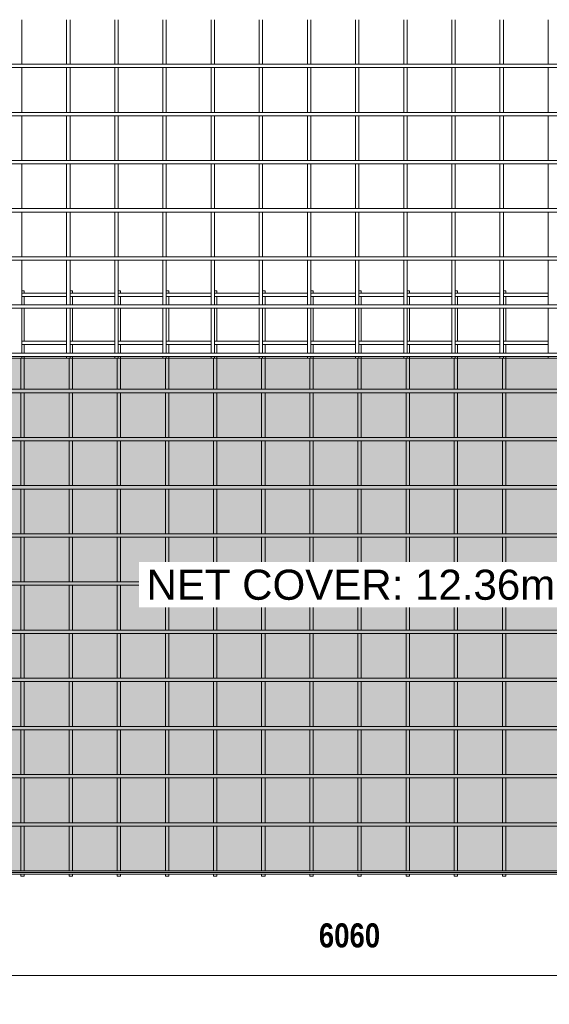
# Model space of a CAD drawing. Header units: millimetres. Extents: x -1027 to 8356, y -822 to 3268.
# Tile 2 of 5: x 1054 to 3254, y -822 to 3268. Entities that reach past the tile are written whole.
import ezdxf

# ---------------------------------------------------------------- set-up
doc = ezdxf.new("R2010")
doc.units = ezdxf.units.MM
for name, color, linetype, lineweight in [('A-ANNO-DIMS', 211, 'Continuous', 9), ('A-ANNO-DIMS-50', 211, 'Continuous', 9), ('A-DETL-GENF', 92, 'Continuous', 18), ('A-DETL-THIN', 151, 'Continuous', 18), ('A-GENM', 13, 'Continuous', 18), ('G-ANNO-TEXT', 231, 'Continuous', 9)]:
    doc.layers.add(name, color=color, linetype=linetype, lineweight=lineweight)
doc.styles.add('Arial_1', font='arial.ttf', dxfattribs={"height": 125})
doc.styles.add('TechnicBold', font='techb___.ttf', dxfattribs={"height": 100})
doc.dimstyles.new('Technic_-_DiagonalSlash', dxfattribs={"dimscale": 304.8, "dimtxt": 134.269535, "dimasz": 0.410105, "dimexe": 0.393701, "dimexo": 0.82021, "dimgap": 0.287073, "dimtad": 1, "dimdec": 0, "dimzin": 0, "dimdsep": 46, "dimtxsty": 'TechnicBold', "dimblk1": 'OBLIQUE', "dimblk2": 'OBLIQUE', "dimsah": 1, "dimcen": 0.09, "dimdle": 0.393701, "dimazin": 0, "dimtfac": 1, "dimtdec": 4, "dimtix": 1, "dimtmove": 0, "dimatfit": 3, "dimfxl": 1, "dimtvp": 1, "dimtfill": 1, "dimtolj": 1, "dimtzin": 0, "dimarcsym": 2})

# ---------------------------------------------------------------- blocks, each defined once
blk = doc.blocks.new('United Steel Ductile SE72 Large Mesh - United Steel Ductile SE72 Large Mesh-253722-Level 1')
at = {"layer": 'A-GENM'}
for p, q in [((-4422.9, 0), (-4432.9, 0)), ((-4422.9, -8.7), (-4422.9, 0)), ((-4222.9, 0), (-4232.9, 0)), ((-4222.9, -8.7), (-4222.9, 0)), ((-4022.9, 0), (-4032.9, 0)), ((-4022.9, -8.7), (-4022.9, 0)), ((-3822.9, 0), (-3832.9, 0)), ((-3822.9, -8.7), (-3822.9, 0)), ((-3622.9, 0), (-3632.9, 0)), ((-3622.9, -8.7), (-3622.9, 0)), ((-3422.9, 0), (-3432.9, 0)), ((-3422.9, -8.7), (-3422.9, 0)), ((-3222.9, 0), (-3232.9, 0)), ((-3222.9, -8.7), (-3222.9, 0)), ((-3022.9, 0), (-3032.9, 0)), ((-3022.9, -8.6), (-3022.9, 0)), ((-2822.9, 0), (-2832.9, 0)), ((-2822.9, -8.6), (-2822.9, 0)), ((-2622.9, 0), (-2633, 0)), ((-2622.9, -8.6), (-2622.9, 0)), ((-2422.9, 0), (-2433, 0)), ((-2422.9, -8.6), (-2422.9, 0)), ((-4246.9, -8.6), (-4432.9, -8.6)), ((-4432.9, -22.6), (-4246.9, -22.6)), ((-4422.9, -58.2), (-4422.9, -22.5)), ((-4046.9, -8.6), (-4232.9, -8.6)), ((-4232.9, -22.6), (-4046.9, -22.6)), ((-4222.9, -58.2), (-4222.9, -22.5)), ((-3846.9, -8.6), (-4032.9, -8.6)), ((-4032.9, -22.6), (-3846.9, -22.6)), ((-4022.9, -58.2), (-4022.9, -22.5)), ((-3646.9, -8.6), (-3832.9, -8.6)), ((-3832.9, -22.6), (-3646.9, -22.6)), ((-3822.9, -58.2), (-3822.9, -22.5)), ((-3446.9, -8.6), (-3632.9, -8.6)), ((-3632.9, -22.6), (-3446.9, -22.6)), ((-3622.9, -58.2), (-3622.9, -22.5)), ((-3246.9, -8.6), (-3432.9, -8.6)), ((-3432.9, -22.6), (-3246.9, -22.6)), ((-3422.9, -58.2), (-3422.9, -22.5)), ((-3046.9, -8.6), (-3232.6, -8.6)), ((-3232.6, -22.6), (-3046.9, -22.6)), ((-3222.9, -58.2), (-3222.9, -22.5)), ((-2846.9, -8.6), (-3032.9, -8.6)), ((-3032.9, -22.6), (-2846.9, -22.6)), ((-3022.9, -58.1), (-3022.9, -22.6)), ((-2646.9, -8.6), (-2832.9, -8.6)), ((-2832.9, -22.6), (-2646.9, -22.6)), ((-2822.9, -58.1), (-2822.9, -22.6)), ((-2446.9, -8.6), (-2632.9, -8.6)), ((-2632.9, -22.6), (-2446.9, -22.6)), ((-2622.9, -58.1), (-2622.9, -22.6)), ((-2246.9, -8.6), (-2432.9, -8.6)), ((-2432.9, -22.6), (-2246.9, -22.6)), ((-2422.9, -58.1), (-2422.9, -22.6)), ((-4422.9, -208.7), (-4422.9, -72)), ((-4222.9, -208.7), (-4222.9, -72)), ((-4022.9, -208.7), (-4022.9, -72)), ((-3822.9, -208.7), (-3822.9, -72)), ((-3622.9, -208.7), (-3622.9, -72)), ((-3422.9, -208.7), (-3422.9, -72)), ((-3222.9, -208.7), (-3222.9, -72)), ((-3022.9, -208.6), (-3022.9, -72.1)), ((-2822.9, -208.6), (-2822.9, -72.1)), ((-2622.9, -208.6), (-2622.9, -72.1)), ((-2422.9, -208.6), (-2422.9, -72.1)), ((-4246.9, -208.6), (-4432.9, -208.6)), ((-4432.9, -222.6), (-4246.9, -222.6)), ((-4422.9, -258.1), (-4422.9, -222.5)), ((-4046.9, -208.6), (-4232.9, -208.6)), ((-4232.9, -222.6), (-4046.9, -222.6)), ((-4222.9, -257.9), (-4222.9, -222.5)), ((-3846.9, -208.6), (-4032.9, -208.6)), ((-4032.9, -222.6), (-3846.9, -222.6)), ((-4022.9, -257.9), (-4022.9, -222.5)), ((-3646.9, -208.6), (-3832.9, -208.6)), ((-3832.9, -222.6), (-3646.9, -222.6)), ((-3822.9, -257.9), (-3822.9, -222.5)), ((-3446.9, -208.6), (-3632.9, -208.6)), ((-3632.9, -222.6), (-3446.9, -222.6)), ((-3622.9, -257.9), (-3622.9, -222.5)), ((-3246.9, -208.6), (-3432.9, -208.6)), ((-3432.9, -222.6), (-3246.9, -222.6)), ((-3422.9, -257.9), (-3422.9, -222.5)), ((-3046.9, -208.6), (-3232.6, -208.6)), ((-3232.6, -222.6), (-3046.9, -222.6)), ((-3222.9, -257.9), (-3222.9, -222.5)), ((-2846.9, -208.6), (-3032.9, -208.6)), ((-3032.9, -222.6), (-2846.9, -222.6)), ((-3022.9, -257.9), (-3022.9, -222.6)), ((-2646.9, -208.6), (-2832.9, -208.6)), ((-2832.9, -222.6), (-2646.9, -222.6)), ((-2822.9, -257.9), (-2822.9, -222.6)), ((-2446.9, -208.6), (-2632.9, -208.6)), ((-2632.9, -222.6), (-2446.9, -222.6)), ((-2622.9, -258.1), (-2622.9, -222.6)), ((-2246.9, -208.6), (-2432.9, -208.6)), ((-2432.9, -222.6), (-2246.9, -222.6)), ((-2422.9, -258.1), (-2422.9, -222.6)), ((-4436.9, -279.6), (-4436.9, -408.6)), ((-4422.9, -279.6), (-4422.9, -272)), ((-4422.9, -408.6), (-4422.9, -279.6)), ((-4236.9, -279.6), (-4236.9, -408.7)), ((-4222.9, -279.6), (-4222.9, -272)), ((-4222.9, -408.7), (-4222.9, -279.6)), ((-4036.9, -279.6), (-4036.9, -408.7)), ((-4022.9, -279.6), (-4022.9, -272)), ((-4022.9, -408.7), (-4022.9, -279.6)), ((-3836.9, -279.6), (-3836.9, -408.7)), ((-3822.9, -279.6), (-3822.9, -272)), ((-3822.9, -408.7), (-3822.9, -279.6)), ((-3636.9, -279.6), (-3636.9, -408.7)), ((-3622.9, -279.6), (-3622.9, -272)), ((-3622.9, -408.7), (-3622.9, -279.6)), ((-3436.9, -279.6), (-3436.9, -408.7)), ((-3422.9, -279.6), (-3422.9, -272)), ((-3422.9, -408.7), (-3422.9, -279.6)), ((-3236.9, -279.6), (-3236.9, -408.7)), ((-3222.9, -279.6), (-3222.9, -272)), ((-3222.9, -408.7), (-3222.9, -279.6)), ((-3036.9, -279.6), (-3036.9, -408.6)), ((-3022.9, -279.6), (-3022.9, -272.1)), ((-3022.9, -408.6), (-3022.9, -279.6)), ((-2836.9, -279.6), (-2836.9, -408.6)), ((-2822.9, -279.6), (-2822.9, -272.1)), ((-2822.9, -408.6), (-2822.9, -279.6)), ((-2636.9, -279.6), (-2636.9, -408.6)), ((-2622.9, -279.6), (-2622.9, -272.1)), ((-2622.9, -408.6), (-2622.9, -279.6)), ((-2436.9, -279.6), (-2436.9, -408.6)), ((-2422.9, -279.6), (-2422.9, -272.1)), ((-2422.9, -408.6), (-2422.9, -279.6)), ((-310.1, -408.6), (-6040.9, -408.6)), ((-6040.9, -422.6), (-310.1, -422.6)), ((-4436.9, -422.5), (-4436.9, -608.6)), ((-4422.9, -608.6), (-4422.9, -422.5)), ((-4236.9, -422.5), (-4236.9, -608.6)), ((-4222.9, -608.6), (-4222.9, -422.5)), ((-4036.9, -422.5), (-4036.9, -608.6)), ((-4022.9, -608.6), (-4022.9, -422.5)), ((-3836.9, -422.5), (-3836.9, -608.7)), ((-3822.9, -608.7), (-3822.9, -422.5)), ((-3636.9, -422.5), (-3636.9, -608.7)), ((-3622.9, -608.7), (-3622.9, -422.5)), ((-3436.9, -422.5), (-3436.9, -608.7)), ((-3422.9, -608.7), (-3422.9, -422.5)), ((-3236.9, -422.5), (-3236.9, -608.7)), ((-3222.9, -608.7), (-3222.9, -422.5)), ((-3036.9, -422.6), (-3036.9, -608.6)), ((-3022.9, -608.6), (-3022.9, -422.6)), ((-2836.9, -422.6), (-2836.9, -608.6)), ((-2822.9, -608.6), (-2822.9, -422.6)), ((-2636.9, -422.6), (-2636.9, -608.6)), ((-2622.9, -608.6), (-2622.9, -422.6)), ((-2436.9, -422.6), (-2436.9, -608.6)), ((-2422.9, -608.6), (-2422.9, -422.6)), ((-310.1, -608.6), (-6040.9, -608.6)), ((-6040.9, -622.6), (-310.1, -622.6)), ((-4436.9, -622.5), (-4436.9, -808.6)), ((-4422.9, -808.6), (-4422.9, -622.5)), ((-4236.9, -622.5), (-4236.9, -808.6)), ((-4222.9, -808.6), (-4222.9, -622.5)), ((-4036.9, -622.5), (-4036.9, -808.6)), ((-4022.9, -808.6), (-4022.9, -622.5)), ((-3836.9, -622.5), (-3836.9, -808.6)), ((-3822.9, -808.6), (-3822.9, -622.5)), ((-3636.9, -622.5), (-3636.9, -808.7)), ((-3622.9, -808.7), (-3622.9, -622.5)), ((-3436.9, -622.5), (-3436.9, -808.7)), ((-3422.9, -808.7), (-3422.9, -622.5)), ((-3236.9, -622.5), (-3236.9, -808.7)), ((-3222.9, -808.7), (-3222.9, -622.5)), ((-3036.9, -622.6), (-3036.9, -808.6)), ((-3022.9, -808.6), (-3022.9, -622.6)), ((-2836.9, -622.6), (-2836.9, -808.6)), ((-2822.9, -808.6), (-2822.9, -622.6)), ((-2636.9, -622.6), (-2636.9, -808.6)), ((-2622.9, -808.6), (-2622.9, -622.6)), ((-2436.9, -622.6), (-2436.9, -808.6)), ((-2422.9, -808.6), (-2422.9, -622.6)), ((-310.1, -808.6), (-6040.9, -808.6)), ((-6040.9, -822.6), (-310.1, -822.6)), ((-4436.9, -822.5), (-4436.9, -1008.6)), ((-4422.9, -1008.6), (-4422.9, -822.5)), ((-4236.9, -822.5), (-4236.9, -1008.6)), ((-4222.9, -1008.6), (-4222.9, -822.5)), ((-4036.9, -822.5), (-4036.9, -1008.6)), ((-4022.9, -1008.6), (-4022.9, -822.5)), ((-3836.9, -822.5), (-3836.9, -1008.6)), ((-3822.9, -1008.6), (-3822.9, -822.5)), ((-3636.9, -822.5), (-3636.9, -1008.6)), ((-3622.9, -1008.6), (-3622.9, -822.5)), ((-3436.9, -822.5), (-3436.9, -1008.6)), ((-3422.9, -1008.6), (-3422.9, -822.5)), ((-3236.9, -822.4), (-3236.9, -1008.7)), ((-3222.9, -1008.7), (-3222.9, -822.4)), ((-3036.9, -822.6), (-3036.9, -1008.5)), ((-3022.9, -1008.5), (-3022.9, -822.6)), ((-2836.9, -822.6), (-2836.9, -1008.5)), ((-2822.9, -1008.5), (-2822.9, -822.6)), ((-2636.9, -822.6), (-2636.9, -1008.5)), ((-2622.9, -1008.5), (-2622.9, -822.6)), ((-2436.9, -822.6), (-2436.9, -1008.5)), ((-2422.9, -1008.5), (-2422.9, -822.6)), ((-310.1, -1008.5), (-6040.9, -1008.5)), ((-6040.9, -1022.5), (-310.1, -1022.5)), ((-4436.9, -1022.5), (-4436.9, -1208.6)), ((-4422.9, -1208.6), (-4422.9, -1022.5)), ((-4236.9, -1022.5), (-4236.9, -1208.6)), ((-4222.9, -1208.6), (-4222.9, -1022.5)), ((-4036.9, -1022.5), (-4036.9, -1208.6)), ((-4022.9, -1208.6), (-4022.9, -1022.5)), ((-3836.9, -1022.5), (-3836.9, -1208.6)), ((-3822.9, -1208.6), (-3822.9, -1022.5)), ((-3636.9, -1022.4), (-3636.9, -1208.6)), ((-3622.9, -1208.6), (-3622.9, -1022.4)), ((-3436.9, -1022.4), (-3436.9, -1208.6)), ((-3422.9, -1208.6), (-3422.9, -1022.4)), ((-3236.9, -1022.4), (-3236.9, -1208.6)), ((-3222.9, -1208.6), (-3222.9, -1022.4)), ((-3036.9, -1022.5), (-3036.9, -1208.5)), ((-3022.9, -1208.5), (-3022.9, -1022.5)), ((-2836.9, -1022.5), (-2836.9, -1208.5)), ((-2822.9, -1208.5), (-2822.9, -1022.5)), ((-2636.9, -1022.5), (-2636.9, -1208.5)), ((-2622.9, -1208.5), (-2622.9, -1022.5)), ((-2436.9, -1022.5), (-2436.9, -1208.5)), ((-2422.9, -1208.5), (-2422.9, -1022.5)), ((-310.1, -1208.5), (-6040.9, -1208.5)), ((-6040.9, -1222.5), (-310.1, -1222.5)), ((-4436.9, -1222.5), (-4436.9, -1408.6)), ((-4422.9, -1408.6), (-4422.9, -1222.5)), ((-4236.9, -1222.5), (-4236.9, -1408.6)), ((-4222.9, -1408.6), (-4222.9, -1222.5)), ((-4036.9, -1222.5), (-4036.9, -1408.6)), ((-4022.9, -1408.6), (-4022.9, -1222.5)), ((-3836.9, -1222.4), (-3836.9, -1408.6)), ((-3822.9, -1408.6), (-3822.9, -1222.4)), ((-3636.9, -1222.4), (-3636.9, -1408.6)), ((-3622.9, -1408.6), (-3622.9, -1222.4)), ((-3436.9, -1222.4), (-3436.9, -1408.6)), ((-3422.9, -1408.6), (-3422.9, -1222.4)), ((-3236.9, -1222.4), (-3236.9, -1408.6)), ((-3222.9, -1408.6), (-3222.9, -1222.4)), ((-3036.9, -1222.5), (-3036.9, -1408.5)), ((-3022.9, -1408.5), (-3022.9, -1222.5)), ((-2836.9, -1222.5), (-2836.9, -1408.5)), ((-2822.9, -1408.5), (-2822.9, -1222.5)), ((-2636.9, -1222.5), (-2636.9, -1408.5)), ((-2622.9, -1408.5), (-2622.9, -1222.5)), ((-2436.9, -1222.5), (-2436.9, -1408.5)), ((-2422.9, -1408.5), (-2422.9, -1222.5)), ((-310.1, -1408.5), (-6040.9, -1408.5)), ((-6040.9, -1422.5), (-310.1, -1422.5)), ((-4436.9, -1422.5), (-4436.9, -1608.6)), ((-4422.9, -1608.6), (-4422.9, -1422.5)), ((-4236.9, -1422.4), (-4236.9, -1608.6)), ((-4222.9, -1608.6), (-4222.9, -1422.4)), ((-4036.9, -1422.4), (-4036.9, -1608.6)), ((-4022.9, -1608.6), (-4022.9, -1422.4)), ((-3836.9, -1422.4), (-3836.9, -1608.6)), ((-3822.9, -1608.6), (-3822.9, -1422.4)), ((-3636.9, -1422.4), (-3636.9, -1608.6)), ((-3622.9, -1608.6), (-3622.9, -1422.4)), ((-3436.9, -1422.4), (-3436.9, -1608.6)), ((-3422.9, -1608.6), (-3422.9, -1422.4)), ((-3236.9, -1422.4), (-3236.9, -1608.6)), ((-3222.9, -1608.6), (-3222.9, -1422.4)), ((-3036.9, -1422.5), (-3036.9, -1608.5)), ((-3022.9, -1608.5), (-3022.9, -1422.5)), ((-2836.9, -1422.5), (-2836.9, -1608.5)), ((-2822.9, -1608.5), (-2822.9, -1422.5)), ((-2636.9, -1422.5), (-2636.9, -1608.5)), ((-2622.9, -1608.5), (-2622.9, -1422.5)), ((-2436.9, -1422.5), (-2436.9, -1608.5)), ((-2422.9, -1608.5), (-2422.9, -1422.5)), ((-310.1, -1608.5), (-6040.9, -1608.5)), ((-6040.9, -1622.5), (-310.1, -1622.5)), ((-4436.9, -1622.4), (-4436.9, -1808.6)), ((-4422.9, -1808.6), (-4422.9, -1622.4)), ((-4236.9, -1622.4), (-4236.9, -1808.6)), ((-4222.9, -1808.6), (-4222.9, -1622.4)), ((-4036.9, -1622.4), (-4036.9, -1808.6)), ((-4022.9, -1808.6), (-4022.9, -1622.4)), ((-3836.9, -1622.4), (-3836.9, -1808.6)), ((-3822.9, -1808.6), (-3822.9, -1622.4)), ((-3636.9, -1622.4), (-3636.9, -1808.6)), ((-3622.9, -1808.6), (-3622.9, -1622.4)), ((-3436.9, -1622.4), (-3436.9, -1808.6)), ((-3422.9, -1808.6), (-3422.9, -1622.4)), ((-3236.9, -1622.4), (-3236.9, -1808.6)), ((-3222.9, -1808.6), (-3222.9, -1622.4)), ((-3036.9, -1622.5), (-3036.9, -1808.5)), ((-3022.9, -1808.5), (-3022.9, -1622.5)), ((-2836.9, -1622.5), (-2836.9, -1808.5)), ((-2822.9, -1808.5), (-2822.9, -1622.5)), ((-2636.9, -1622.5), (-2636.9, -1808.5)), ((-2622.9, -1808.5), (-2622.9, -1622.5)), ((-2436.9, -1622.5), (-2436.9, -1808.5)), ((-2422.9, -1808.5), (-2422.9, -1622.5)), ((-310.1, -1808.5), (-6040.9, -1808.5)), ((-6040.9, -1822.5), (-310.1, -1822.5)), ((-4436.9, -1822.4), (-4436.9, -2008.5)), ((-4422.9, -2008.5), (-4422.9, -1822.4)), ((-4236.9, -1822.4), (-4236.9, -2008.6)), ((-4222.9, -2008.6), (-4222.9, -1822.4)), ((-4036.9, -1822.4), (-4036.9, -2008.6)), ((-4022.9, -2008.6), (-4022.9, -1822.4)), ((-3836.9, -1822.4), (-3836.9, -2008.6)), ((-3822.9, -2008.6), (-3822.9, -1822.4)), ((-3636.9, -1822.4), (-3636.9, -2008.6)), ((-3622.9, -2008.6), (-3622.9, -1822.4)), ((-3436.9, -1822.4), (-3436.9, -2008.6)), ((-3422.9, -2008.6), (-3422.9, -1822.4)), ((-3236.9, -1822.4), (-3236.9, -2008.6)), ((-3222.9, -2008.6), (-3222.9, -1822.4)), ((-3036.9, -1822.5), (-3036.9, -2008.5)), ((-3022.9, -2008.5), (-3022.9, -1822.5)), ((-2836.9, -1822.5), (-2836.9, -2008.5)), ((-2822.9, -2008.5), (-2822.9, -1822.5)), ((-2636.9, -1822.5), (-2636.9, -2008.5)), ((-2622.9, -2008.5), (-2622.9, -1822.5)), ((-2436.9, -1822.5), (-2436.9, -2008.5)), ((-2422.9, -2008.5), (-2422.9, -1822.5)), ((-310.1, -2008.5), (-6040.9, -2008.5)), ((-6040.9, -2022.5), (-310.1, -2022.5)), ((-4436.9, -2022.4), (-4436.9, -2208.5)), ((-4422.9, -2208.5), (-4422.9, -2022.4)), ((-4236.9, -2022.4), (-4236.9, -2208.5)), ((-4222.9, -2208.5), (-4222.9, -2022.4)), ((-4036.9, -2022.4), (-4036.9, -2208.6)), ((-4022.9, -2208.6), (-4022.9, -2022.4)), ((-3836.9, -2022.4), (-3836.9, -2208.6)), ((-3822.9, -2208.6), (-3822.9, -2022.4)), ((-3636.9, -2022.4), (-3636.9, -2208.6)), ((-3622.9, -2208.6), (-3622.9, -2022.4)), ((-3436.9, -2022.4), (-3436.9, -2208.6)), ((-3422.9, -2208.6), (-3422.9, -2022.4)), ((-3236.9, -2022.4), (-3236.9, -2208.6)), ((-3222.9, -2208.6), (-3222.9, -2022.4)), ((-3036.9, -2022.5), (-3036.9, -2208.5)), ((-3022.9, -2208.5), (-3022.9, -2022.5)), ((-2836.9, -2022.5), (-2836.9, -2208.5)), ((-2822.9, -2208.5), (-2822.9, -2022.5)), ((-2636.9, -2022.5), (-2636.9, -2208.5)), ((-2622.9, -2208.5), (-2622.9, -2022.5)), ((-2436.9, -2022.5), (-2436.9, -2208.5)), ((-2422.9, -2208.5), (-2422.9, -2022.5)), ((-310.1, -2208.5), (-6040.9, -2208.5)), ((-6040.9, -2222.5), (-310.1, -2222.5)), ((-4436.9, -2222.4), (-4436.9, -2408.5)), ((-4422.9, -2408.5), (-4422.9, -2222.4)), ((-4236.9, -2222.4), (-4236.9, -2408.5)), ((-4222.9, -2408.5), (-4222.9, -2222.4)), ((-4036.9, -2222.4), (-4036.9, -2408.5)), ((-4022.9, -2408.5), (-4022.9, -2222.4)), ((-3836.9, -2222.4), (-3836.9, -2408.5)), ((-3822.9, -2408.5), (-3822.9, -2222.4)), ((-3636.9, -2222.4), (-3636.9, -2408.6)), ((-3622.9, -2408.6), (-3622.9, -2222.4)), ((-3436.9, -2222.4), (-3436.9, -2408.6)), ((-3422.9, -2408.6), (-3422.9, -2222.4)), ((-3236.9, -2222.4), (-3236.9, -2408.6)), ((-3222.9, -2408.6), (-3222.9, -2222.4)), ((-3036.9, -2222.5), (-3036.9, -2408.5)), ((-3022.9, -2408.5), (-3022.9, -2222.5)), ((-2836.9, -2222.5), (-2836.9, -2408.5)), ((-2822.9, -2408.5), (-2822.9, -2222.5)), ((-2636.9, -2222.5), (-2636.9, -2408.5)), ((-2622.9, -2408.5), (-2622.9, -2222.5)), ((-2436.9, -2222.5), (-2436.9, -2408.5)), ((-2422.9, -2408.5), (-2422.9, -2222.5)), ((-310.1, -2408.5), (-6040.9, -2408.5)), ((-6060, -2422.5), (0, -2422.5)), ((-4436.9, -2422.4), (-4436.9, -2430)), ((-4436.9, -2430), (-4422.9, -2430)), ((-4422.9, -2430), (-4422.9, -2422.4)), ((-4236.9, -2422.4), (-4236.9, -2430)), ((-4236.9, -2430), (-4222.9, -2430)), ((-4222.9, -2430), (-4222.9, -2422.4)), ((-4036.9, -2422.4), (-4036.9, -2430)), ((-4036.9, -2430), (-4022.9, -2430)), ((-4022.9, -2430), (-4022.9, -2422.4)), ((-3836.9, -2422.4), (-3836.9, -2430)), ((-3836.9, -2430), (-3822.9, -2430)), ((-3822.9, -2430), (-3822.9, -2422.4)), ((-3636.9, -2422.4), (-3636.9, -2430)), ((-3636.9, -2430), (-3622.9, -2430)), ((-3622.9, -2430), (-3622.9, -2422.4)), ((-3436.9, -2422.4), (-3436.9, -2430)), ((-3436.9, -2430), (-3422.9, -2430)), ((-3422.9, -2430), (-3422.9, -2422.4)), ((-3236.9, -2422.3), (-3236.9, -2430)), ((-3236.9, -2430), (-3222.9, -2430)), ((-3222.9, -2430), (-3222.9, -2422.3)), ((-3036.9, -2422.5), (-3036.9, -2430)), ((-3036.9, -2430), (-3022.9, -2430)), ((-3022.9, -2430), (-3022.9, -2422.5)), ((-2836.9, -2422.5), (-2836.9, -2430)), ((-2836.9, -2430), (-2822.9, -2430)), ((-2822.9, -2430), (-2822.9, -2422.5)), ((-2636.9, -2422.5), (-2636.9, -2430)), ((-2636.9, -2430), (-2622.9, -2430)), ((-2622.9, -2430), (-2622.9, -2422.5)), ((-2436.9, -2422.5), (-2436.9, -2430)), ((-2436.9, -2430), (-2422.9, -2430)), ((-2422.9, -2430), (-2422.9, -2422.5))]:
    blk.add_line(p, q, dxfattribs=at)
blk = doc.blocks.new('United Steel Ductile SE72 Large Mesh - United Steel Ductile SE72 Large Mesh-V1-Level 1')
at = {"layer": 'A-GENM'}
for p, q in [((-4422.9, -1208.6), (-4422.9, -1023.7)), ((-4236.9, -1023.7), (-4236.9, -1208.6)), ((-4222.9, -1208.6), (-4222.9, -1023.7)), ((-4036.9, -1023.7), (-4036.9, -1208.6)), ((-4022.9, -1208.6), (-4022.9, -1023.7)), ((-3836.9, -1023.7), (-3836.9, -1208.6)), ((-3822.9, -1208.6), (-3822.9, -1023.7)), ((-3636.9, -1023.7), (-3636.9, -1208.6)), ((-3622.9, -1208.6), (-3622.9, -1023.7)), ((-3436.9, -1023.7), (-3436.9, -1208.6)), ((-3422.9, -1208.6), (-3422.9, -1023.7)), ((-3236.9, -1023.7), (-3236.9, -1208.6)), ((-3222.9, -1208.6), (-3222.9, -1023.7)), ((-3036.9, -1023.7), (-3036.9, -1208.5)), ((-3022.9, -1208.5), (-3022.9, -1023.7)), ((-2836.9, -1023.7), (-2836.9, -1208.5)), ((-2822.9, -1208.5), (-2822.9, -1023.7)), ((-2636.9, -1023.7), (-2636.9, -1208.5)), ((-2622.9, -1208.5), (-2622.9, -1023.7)), ((-2436.9, -1023.7), (-2436.9, -1208.5)), ((-2422.9, -1208.5), (-2422.9, -1023.7)), ((-2236.9, -1023.7), (-2236.9, -1208.5)), ((-1942.1, -1208.5), (-6060, -1208.5)), ((-6060, -1222.5), (-1975.8, -1222.5)), ((-4422.9, -1408.6), (-4422.9, -1222.5)), ((-4236.9, -1222.5), (-4236.9, -1408.6)), ((-4222.9, -1408.6), (-4222.9, -1222.5)), ((-4036.9, -1222.5), (-4036.9, -1408.6)), ((-4022.9, -1408.6), (-4022.9, -1222.5)), ((-3836.9, -1222.4), (-3836.9, -1408.6)), ((-3822.9, -1408.6), (-3822.9, -1222.4)), ((-3636.9, -1222.4), (-3636.9, -1408.6)), ((-3622.9, -1408.6), (-3622.9, -1222.4)), ((-3436.9, -1222.4), (-3436.9, -1408.6)), ((-3422.9, -1408.6), (-3422.9, -1222.4)), ((-3236.9, -1222.4), (-3236.9, -1408.6)), ((-3222.9, -1408.6), (-3222.9, -1222.4)), ((-3036.9, -1222.5), (-3036.9, -1408.5)), ((-3022.9, -1408.5), (-3022.9, -1222.5)), ((-2836.9, -1222.5), (-2836.9, -1408.5)), ((-2822.9, -1408.5), (-2822.9, -1222.5)), ((-2636.9, -1222.5), (-2636.9, -1408.5)), ((-2622.9, -1408.5), (-2622.9, -1222.5)), ((-2436.9, -1222.5), (-2436.9, -1408.5)), ((-2422.9, -1408.5), (-2422.9, -1222.5)), ((-2236.9, -1222.5), (-2236.9, -1408.5)), ((-2131.6, -1408.5), (-6060, -1408.5)), ((-6060, -1422.5), (-2135.8, -1422.5)), ((-4422.9, -1608.6), (-4422.9, -1422.5)), ((-4236.9, -1422.4), (-4236.9, -1608.6)), ((-4222.9, -1608.6), (-4222.9, -1422.4)), ((-4036.9, -1422.4), (-4036.9, -1608.6)), ((-4022.9, -1608.6), (-4022.9, -1422.4)), ((-3836.9, -1422.4), (-3836.9, -1608.6)), ((-3822.9, -1608.6), (-3822.9, -1422.4)), ((-3636.9, -1422.4), (-3636.9, -1608.6)), ((-3622.9, -1608.6), (-3622.9, -1422.4)), ((-3436.9, -1422.4), (-3436.9, -1608.6)), ((-3422.9, -1608.6), (-3422.9, -1422.4)), ((-3236.9, -1422.4), (-3236.9, -1608.6)), ((-3222.9, -1608.6), (-3222.9, -1422.4)), ((-3036.9, -1422.5), (-3036.9, -1608.5)), ((-3022.9, -1608.5), (-3022.9, -1422.5)), ((-2836.9, -1422.5), (-2836.9, -1608.5)), ((-2822.9, -1608.5), (-2822.9, -1422.5)), ((-2636.9, -1422.5), (-2636.9, -1608.5)), ((-2622.9, -1608.5), (-2622.9, -1422.5)), ((-2436.9, -1422.5), (-2436.9, -1608.5)), ((-2422.9, -1608.5), (-2422.9, -1422.5)), ((-2236.9, -1422.5), (-2236.9, -1608.5)), ((-2120.3, -1608.5), (-6060, -1608.5)), ((-6060, -1622.5), (-2112.8, -1622.5)), ((-4422.9, -1808.6), (-4422.9, -1622.4)), ((-4236.9, -1622.4), (-4236.9, -1808.6)), ((-4222.9, -1808.6), (-4222.9, -1622.4)), ((-4036.9, -1622.4), (-4036.9, -1808.6)), ((-4022.9, -1808.6), (-4022.9, -1622.4)), ((-3836.9, -1622.4), (-3836.9, -1808.6)), ((-3822.9, -1808.6), (-3822.9, -1622.4)), ((-3636.9, -1622.4), (-3636.9, -1808.6)), ((-3622.9, -1808.6), (-3622.9, -1622.4)), ((-3436.9, -1622.4), (-3436.9, -1808.6)), ((-3422.9, -1808.6), (-3422.9, -1622.4)), ((-3236.9, -1622.4), (-3236.9, -1808.6)), ((-3222.9, -1808.6), (-3222.9, -1622.4)), ((-3036.9, -1622.5), (-3036.9, -1808.5)), ((-3022.9, -1808.5), (-3022.9, -1622.5)), ((-2836.9, -1622.5), (-2836.9, -1808.5)), ((-2822.9, -1808.5), (-2822.9, -1622.5)), ((-2636.9, -1622.5), (-2636.9, -1808.5)), ((-2622.9, -1808.5), (-2622.9, -1622.5)), ((-2436.9, -1622.5), (-2436.9, -1808.5)), ((-2422.9, -1808.5), (-2422.9, -1622.5)), ((-2236.9, -1622.5), (-2236.9, -1808.5)), ((0, -1808.5), (-6060, -1808.5)), ((-6060, -1822.5), (0, -1822.5)), ((-4422.9, -2008.5), (-4422.9, -1822.4)), ((-4236.9, -1822.4), (-4236.9, -2008.6)), ((-4222.9, -2008.6), (-4222.9, -1822.4)), ((-4036.9, -1822.4), (-4036.9, -2008.6)), ((-4022.9, -2008.6), (-4022.9, -1822.4)), ((-3836.9, -1822.4), (-3836.9, -2008.6)), ((-3822.9, -2008.6), (-3822.9, -1822.4)), ((-3636.9, -1822.4), (-3636.9, -2008.6)), ((-3622.9, -2008.6), (-3622.9, -1822.4)), ((-3436.9, -1822.4), (-3436.9, -2008.6)), ((-3422.9, -2008.6), (-3422.9, -1822.4)), ((-3236.9, -1822.4), (-3236.9, -2008.6)), ((-3222.9, -2008.6), (-3222.9, -1822.4)), ((-3036.9, -1822.5), (-3036.9, -2008.5)), ((-3022.9, -2008.5), (-3022.9, -1822.5)), ((-2836.9, -1822.5), (-2836.9, -2008.5)), ((-2822.9, -2008.5), (-2822.9, -1822.5)), ((-2636.9, -1822.5), (-2636.9, -2008.5)), ((-2622.9, -2008.5), (-2622.9, -1822.5)), ((-2436.9, -1822.5), (-2436.9, -2008.5)), ((-2422.9, -2008.5), (-2422.9, -1822.5)), ((-2236.9, -1822.5), (-2236.9, -2008.5)), ((0, -2008.5), (-6060, -2008.5)), ((-6060, -2022.5), (0, -2022.5)), ((-4422.9, -2208.5), (-4422.9, -2022.4)), ((-4236.9, -2022.4), (-4236.9, -2208.5)), ((-4222.9, -2208.5), (-4222.9, -2022.4)), ((-4036.9, -2022.4), (-4036.9, -2208.6)), ((-4022.9, -2208.6), (-4022.9, -2022.4)), ((-3836.9, -2022.4), (-3836.9, -2208.6)), ((-3822.9, -2208.6), (-3822.9, -2022.4)), ((-3636.9, -2022.4), (-3636.9, -2208.6)), ((-3622.9, -2208.6), (-3622.9, -2022.4)), ((-3436.9, -2022.4), (-3436.9, -2208.6)), ((-3422.9, -2208.6), (-3422.9, -2022.4)), ((-3236.9, -2022.4), (-3236.9, -2208.6)), ((-3222.9, -2208.6), (-3222.9, -2022.4)), ((-3036.9, -2022.5), (-3036.9, -2208.5)), ((-3022.9, -2208.5), (-3022.9, -2022.5)), ((-2836.9, -2022.5), (-2836.9, -2208.5)), ((-2822.9, -2208.5), (-2822.9, -2022.5)), ((-2636.9, -2022.5), (-2636.9, -2208.5)), ((-2622.9, -2208.5), (-2622.9, -2022.5)), ((-2436.9, -2022.5), (-2436.9, -2208.5)), ((-2422.9, -2208.5), (-2422.9, -2022.5)), ((-2236.9, -2022.5), (-2236.9, -2208.5)), ((0, -2208.5), (-6060, -2208.5)), ((-6060, -2222.5), (0, -2222.5)), ((-4422.9, -2408.5), (-4422.9, -2222.4)), ((-4236.9, -2222.4), (-4236.9, -2408.5)), ((-4222.9, -2408.3), (-4222.9, -2222.4)), ((-4036.9, -2222.4), (-4036.9, -2408.5)), ((-4022.9, -2408.3), (-4022.9, -2222.4)), ((-3836.9, -2222.4), (-3836.9, -2408.5)), ((-3822.9, -2408.3), (-3822.9, -2222.4)), ((-3636.9, -2222.4), (-3636.9, -2408.6)), ((-3622.9, -2408.3), (-3622.9, -2222.4)), ((-3436.9, -2222.4), (-3436.9, -2408.6)), ((-3422.9, -2408.3), (-3422.9, -2222.4)), ((-3236.9, -2222.4), (-3236.9, -2408.3)), ((-3222.9, -2408.3), (-3222.9, -2222.4)), ((-3036.9, -2222.5), (-3036.9, -2408.3)), ((-3022.9, -2408.3), (-3022.9, -2222.5)), ((-2836.9, -2222.5), (-2836.9, -2408.3)), ((-2822.9, -2408.3), (-2822.9, -2222.5)), ((-2636.9, -2222.5), (-2636.9, -2408.3)), ((-2622.9, -2408.3), (-2622.9, -2222.5)), ((-2436.9, -2222.5), (-2436.9, -2408.3)), ((-2422.9, -2408.3), (-2422.9, -2222.5)), ((-2236.9, -2222.5), (-2236.9, -2408.3)), ((0, -2408.5), (-6060, -2408.5)), ((-6060, -2422.5), (0, -2422.5)), ((-4436.9, -2430), (-4422.9, -2430)), ((-4422.9, -2430), (-4422.9, -2422.4)), ((-4236.9, -2422.4), (-4236.9, -2430)), ((-4236.9, -2430), (-4222.9, -2430)), ((-4222.9, -2430), (-4222.9, -2422.4)), ((-4036.9, -2422.4), (-4036.9, -2430)), ((-4036.9, -2430), (-4022.9, -2430)), ((-4022.9, -2430), (-4022.9, -2422.4)), ((-3836.9, -2422.4), (-3836.9, -2430)), ((-3836.9, -2430), (-3822.9, -2430)), ((-3822.9, -2430), (-3822.9, -2422.4)), ((-3636.9, -2422.4), (-3636.9, -2430)), ((-3636.9, -2430), (-3622.9, -2430)), ((-3622.9, -2430), (-3622.9, -2422.4)), ((-3436.9, -2422.4), (-3436.9, -2430)), ((-3436.9, -2430), (-3422.9, -2430)), ((-3422.9, -2430), (-3422.9, -2422.4)), ((-3236.9, -2422.3), (-3236.9, -2430)), ((-3236.9, -2430), (-3222.9, -2430)), ((-3222.9, -2430), (-3222.9, -2422.3)), ((-3036.9, -2422.5), (-3036.9, -2430)), ((-3036.9, -2430), (-3022.9, -2430)), ((-3022.9, -2430), (-3022.9, -2422.5)), ((-2836.9, -2422.5), (-2836.9, -2430)), ((-2836.9, -2430), (-2822.9, -2430)), ((-2822.9, -2430), (-2822.9, -2422.5)), ((-2636.9, -2422.5), (-2636.9, -2430)), ((-2636.9, -2430), (-2622.9, -2430)), ((-2622.9, -2430), (-2622.9, -2422.5)), ((-2436.9, -2422.5), (-2436.9, -2430)), ((-2436.9, -2430), (-2422.9, -2430)), ((-2422.9, -2430), (-2422.9, -2422.5)), ((-2236.9, -2422.5), (-2236.9, -2430)), ((-2236.9, -2430), (-2222.9, -2430))]:
    blk.add_line(p, q, dxfattribs=at)
blk = doc.blocks.new('DIMBLOCK1-Level 1')
at = {"layer": 'A-ANNO-DIMS-50'}
for p, q in [((5496.3, -701.9), (5496.3, -318.7)), ((-563.7, -701.9), (-563.7, -368.3)), ((-683.7, -701.9), (5616.3, -701.9)), ((-563.7, -701.9), (-563.7, -821.9)), ((5496.3, -701.9), (5496.3, -821.9))]:
    blk.add_line(p, q, dxfattribs=at)
at = {"layer": 'A-ANNO-DIMS-50', "lineweight": 50}
for p, q in [((-563.7, -701.9), (-501.2, -639.4)), ((5496.3, -701.9), (5558.8, -639.4)), ((-563.7, -701.9), (-626.2, -764.4)), ((5496.3, -701.9), (5433.8, -764.4))]:
    blk.add_line(p, q, dxfattribs=at)
at = {"layer": 'A-ANNO-DIMS-50', "color": 0, "insert": (2296.9, -485.6), "char_height": 100, "width": 406.645, "attachment_point": 1, "line_spacing_factor": 0.959068, "style": 'TechnicBold', "bg_fill": 3, "box_fill_scale": 1.25, "bg_fill_color": 256, "bg_fill_true_color": 13158600, "bg_fill_transparency": 0}
blk.add_mtext('6060', dxfattribs=at)
blk = doc.blocks.new('_Oblique')
at = {"color": 0, "linetype": 'ByBlock', "lineweight": -2}
blk.add_line((-0.5, -0.5), (0.5, 0.5), dxfattribs=at)

msp = doc.modelspace()

# ---------------------------------------------------------------- hatches: boundary and pattern name
at = {"layer": 'A-DETL-GENF', "transparency": 33554534}
msp.add_hatch(color=155, dxfattribs=at).paths.add_polyline_path([(-544.6, -273.9), (5186.2, -273.9), (5186.2, 1861.4), (-544.6, 1861.4), (-544.6, -209.9)])

# ---------------------------------------------------------------- linework, layer by layer
at = {"layer": 'A-DETL-THIN'}
for p, q in [((5186.2, 1861.4), (-544.6, 1861.4)), ((-544.6, -273.9), (5186.2, -273.9))]:
    msp.add_line(p, q, dxfattribs=at)

# ---------------------------------------------------------------- block references
at = {"layer": 'A-GENM'}
for name, p in [('United Steel Ductile SE72 Large Mesh - United Steel Ductile SE72 Large Mesh-V1-Level 1', (5486.3, 4291.4)), ('United Steel Ductile SE72 Large Mesh - United Steel Ductile SE72 Large Mesh-253722-Level 1', (5496.3, 2141))]:
    msp.add_blockref(name, p, dxfattribs=at)

# ---------------------------------------------------------------- next in the draw order: texts
at = {"layer": 'G-ANNO-TEXT', "color": 7, "insert": (1580.9, 983.3), "char_height": 125, "width": 2060.337, "attachment_point": 1, "style": 'Arial_1', "bg_fill": 3, "box_fill_scale": 1.25, "bg_fill_color": 256, "bg_fill_true_color": 13158600, "bg_fill_transparency": 0}
msp.add_mtext('NET COVER: 12.36m', dxfattribs=at)

# ---------------------------------------------------------------- next in the draw order: dimensions: what is measured, and where the dimension line sits
at = {"layer": 'A-ANNO-DIMS'}
dim = msp.add_linear_dim(base=(5496.3, -701.9), p1=(-563.7, -118.3), p2=(5496.3, -68.7), dimstyle='Technic_-_DiagonalSlash', override={"dimpost": '<>', "dimfxl": 6060.203113}, dxfattribs=at)
dim.commit()
dim.dimension.update_dxf_attribs({"geometry": 'DIMBLOCK1-Level 1', "text_midpoint": (2466.3, -563.4)})

doc.saveas('drawing.dxf')
